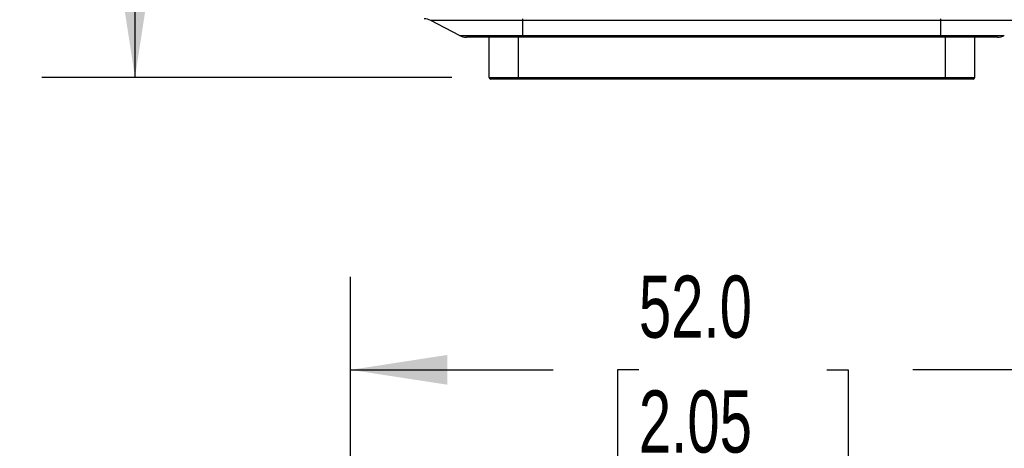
# Model space of a CAD drawing. Header units: millimetres. Extents: x 0 to 559, y 0 to 432.
# Tile 10 of 26: x 166 to 233, y 281 to 311. Entities that reach past the tile are written whole.
import ezdxf

# ---------------------------------------------------------------- set-up
doc = ezdxf.new("R2010")
doc.units = ezdxf.units.MM
doc.header["$LTSCALE"] = 2
doc.layers.add('DIMENSIONS', color=140, linetype='Continuous', lineweight=25)
doc.styles.add('SLDTEXTSTYLE0', font='TXT', dxfattribs={"width": 0.7})
doc.dimstyles.new('SLDDIMSTYLE0', dxfattribs={"dimtxt": 4.316016, "dimasz": 6.604, "dimexe": 0, "dimexo": 0.0625, "dimgap": 1.079004, "dimtad": 0, "dimtih": 1, "dimtoh": 1, "dimdec": 1, "dimrnd": 1e-09, "dimzin": 4, "dimdsep": 46, "dimtxsty": 'SLDTEXTSTYLE0', "dimsah": 1, "dimcen": 0.09, "dimadec": 0, "dimazin": 1, "dimtfac": 1, "dimtdec": 1, "dimtofl": 0, "dimtmove": 0, "dimatfit": 3, "dimfxl": 0, "dimfrac": 2, "dimtolj": 1, "dimtzin": 12, "dimarcsym": 0})
doc.dimstyles.new('SLDDIMSTYLE1', dxfattribs={"dimtxt": 4.316016, "dimasz": 6.604, "dimexe": 0, "dimexo": 0.0625, "dimgap": 1.079004, "dimtad": 0, "dimtih": 1, "dimtoh": 1, "dimdec": 1, "dimrnd": 1e-09, "dimzin": 12, "dimdsep": 46, "dimtxsty": 'SLDTEXTSTYLE0', "dimsah": 1, "dimcen": 0.09, "dimadec": 0, "dimazin": 3, "dimtfac": 1, "dimtdec": 1, "dimtofl": 0, "dimtmove": 0, "dimatfit": 3, "dimfxl": 0, "dimfrac": 2, "dimtolj": 1, "dimtzin": 12, "dimarcsym": 0})

# ---------------------------------------------------------------- blocks, each defined once
blk = doc.blocks.new('_D_2')
at = {"layer": 'DIMENSIONS'}
for p, q in [((188.109, 223.538), (188.109, 293.012)), ((240.109, 223.538), (240.109, 293.012)), ((188.109, 286.662), (201.913, 286.662)), ((207.762, 286.662), (206.313, 286.662)), ((206.313, 286.662), (206.313, 279.802)), ((220.588, 286.662), (222.037, 286.662)), ((222.037, 286.662), (222.037, 279.802)), ((240.109, 286.662), (226.436, 286.662)), ((206.313, 279.802), (207.762, 279.802)), ((222.037, 279.802), (220.588, 279.802))]:
    blk.add_line(p, q, dxfattribs=at)
for points in [[(188.109, 286.662), (194.713, 285.646), (194.713, 287.678)], [(240.109, 286.662), (233.505, 287.678), (233.505, 285.646)]]:
    blk.add_solid(points, dxfattribs=at)
at = {"layer": 'DIMENSIONS', "char_height": 4.2333, "attachment_point": 1, "style": 'SLDTEXTSTYLE0'}
for s, insert in [('52.0', (207.762, 293.085)), ('2.05', (207.762, 285.259))]:
    blk.add_mtext(s, dxfattribs=dict(at, insert=insert))
blk = doc.blocks.new('_D_5')
at = {"layer": 'DIMENSIONS'}
for p, q in [((203.699, 364.634), (167.06, 364.634)), ((173.41, 364.634), (173.41, 346.945)), ((166.998, 339.119), (165.548, 339.119)), ((165.548, 339.119), (165.548, 332.26)), ((179.823, 339.119), (181.273, 339.119)), ((181.273, 339.119), (181.273, 332.26)), ((165.548, 332.26), (166.998, 332.26)), ((181.273, 332.26), (179.823, 332.26)), ((173.41, 306.584), (173.41, 331.294)), ((195.019, 306.584), (167.06, 306.584))]:
    blk.add_line(p, q, dxfattribs=at)
for points in [[(173.41, 364.634), (172.394, 358.03), (174.426, 358.03)], [(173.41, 306.584), (174.426, 313.188), (172.394, 313.188)]]:
    blk.add_solid(points, dxfattribs=at)
at = {"layer": 'DIMENSIONS', "char_height": 4.2333, "attachment_point": 1, "style": 'SLDTEXTSTYLE0'}
for s, insert in [('58.1', (166.998, 345.543)), ('2.29', (166.998, 337.717))]:
    blk.add_mtext(s, dxfattribs=dict(at, insert=insert))

msp = doc.modelspace()

# ---------------------------------------------------------------- linework, layer by layer
for p, q in [((199.859, 310.471), (193.577, 310.471)), ((195.542, 309.447), (193.577, 310.471)), ((199.859, 310.471), (199.859, 310.584)), ((228.359, 310.471), (199.859, 310.471)), ((199.859, 309.447), (199.859, 310.471)), ((228.359, 310.471), (228.359, 310.584)), ((234.642, 310.471), (228.359, 310.471)), ((228.359, 309.447), (228.359, 310.471)), ((195.542, 309.447), (199.859, 309.447)), ((199.859, 309.334), (196.004, 309.334)), ((197.559, 306.584), (197.559, 309.334)), ((199.559, 306.584), (199.559, 309.334)), ((199.859, 309.447), (228.359, 309.447)), ((199.859, 309.334), (199.859, 309.447)), ((228.359, 309.334), (199.859, 309.334)), ((228.359, 309.447), (232.677, 309.447)), ((228.359, 309.334), (228.359, 309.447)), ((232.215, 309.334), (228.359, 309.334)), ((228.659, 306.584), (228.659, 309.334)), ((230.659, 306.584), (230.659, 309.334)), ((197.559, 306.584), (199.559, 306.584)), ((199.559, 306.484), (197.659, 306.484)), ((199.559, 306.584), (228.659, 306.584)), ((199.559, 306.484), (199.559, 306.584)), ((228.659, 306.484), (199.559, 306.484)), ((228.659, 306.584), (230.659, 306.584)), ((228.659, 306.484), (228.659, 306.584)), ((230.559, 306.484), (228.659, 306.484))]:
    msp.add_line(p, q)
for centre, radius, start, end in [((193.115, 309.584), 1, 62.488, 90), ((196.004, 310.334), 1, 242.488, 270), ((232.215, 310.334), 1, 270, 297.512), ((197.659, 306.584), 0.1, 180, 270), ((230.559, 306.584), 0.1, 270, 0)]:
    msp.add_arc(centre, radius, start, end)

# ---------------------------------------------------------------- dimensions: what is measured, and where the dimension line sits
at = {"layer": 'DIMENSIONS'}
dim = msp.add_linear_dim(base=(173.410495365, 306.584062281), p1=(206.239497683, 364.634062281), p2=(197.559497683, 306.584062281), angle=90, dimstyle='SLDDIMSTYLE1', dxfattribs=at)
dim.commit()
dim.dimension.update_dxf_attribs({"geometry": '_D_5', "text_midpoint": (173.410495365, 339.119376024), "dimtype": 160})
dim = msp.add_linear_dim(base=(240.109, 286.662), p1=(188.109, 220.998), p2=(240.109, 220.998), dimstyle='SLDDIMSTYLE0', dxfattribs=at)
dim.commit()
dim.dimension.update_dxf_attribs({"geometry": '_D_2', "text_midpoint": (214.175, 286.662), "dimtype": 160})

doc.saveas('drawing.dxf')
